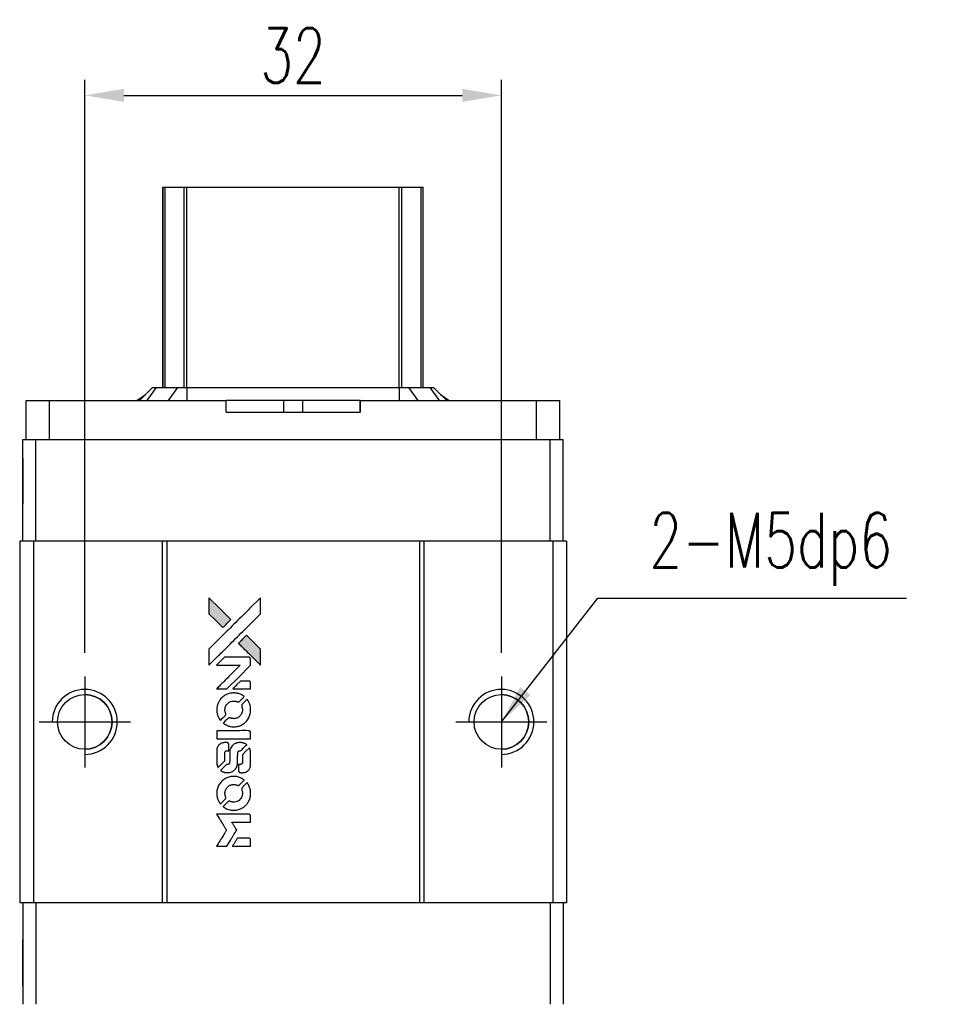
# Model space of a CAD drawing. Header units: millimetres. Extents: x 760 to 1018, y 218 to 437.
# Tile 2 of 3: x 781 to 852, y 361 to 437. Entities that reach past the tile are written whole.
import ezdxf

# ---------------------------------------------------------------- set-up
doc = ezdxf.new("R2010")
doc.units = ezdxf.units.MM
doc.header["$LTSCALE"] = 0.15
doc.layers.get('0').update_dxf_attribs({"linetype": 'CONTINUOUS'})
doc.layers.get('Defpoints').update_dxf_attribs({"linetype": 'CONTINUOUS'})
doc.styles.add('DIM-7', font='SIMPLEX.shx', dxfattribs={"width": 0.7, "bigfont": 'chineset.shx'})
doc.dimstyles.new('CNS', dxfattribs={"dimtxt": 3.5, "dimasz": 2.5, "dimexe": 1, "dimexo": 1.5, "dimgap": 0.09, "dimtad": 0, "dimdsep": 46, "dimtxsty": 'DIM-7', "dimcen": 0.09, "dimclrd": 1, "dimclre": 1, "dimclrt": 4, "dimadec": 0, "dimazin": 0, "dimtfac": 1, "dimtix": 1, "dimtmove": 2, "dimatfit": 3, "dimfxl": 1, "dimtvp": 0.971429, "dimtolj": 1, "dimarcsym": 0})

# ---------------------------------------------------------------- blocks, each defined once
blk = doc.blocks.new('A$C8366049b')
at = {"linetype": 'Continuous'}
h = blk.add_hatch(color=256, dxfattribs=at)
h.dxf.hatch_style = 1
h.paths.add_polyline_path([(0, 19.087), (0, 18.47), (0, 17.853), (0.535, 17.322, 0.000288), (0.741, 17.118, 0.000479), (0.914, 16.947, 0.000013), (1.072, 16.792, 0.197177), (1.074, 16.791, 0.197497), (1.076, 16.792, 0.00004), (1.166, 16.88, 0.000834), (1.265, 16.979, 0.000506), (1.383, 17.096), (1.688, 17.402), (0.844, 18.244)])
h.paths.add_polyline_path([(2.888, 16.199), (2.581, 15.893, 0.000476), (2.464, 15.775, 0.000789), (2.365, 15.676, 0.000035), (2.276, 15.586, 0.19758), (2.275, 15.583, 0.198396), (2.276, 15.581, 0.000019), (2.398, 15.459, 0.000582), (2.532, 15.324, 0.000351), (2.692, 15.165, 0.000108), (3.37, 14.49, 0.000692), (3.714, 14.148, 0.000077), (3.952, 13.913, 0.197527), (3.96, 13.909, 0.410181), (3.964, 13.913, 0.000493), (3.966, 14.039, 0.002424), (3.967, 14.214, 0.000529), (3.968, 14.515), (3.968, 15.119), (3.428, 15.659)])
for points in [[(0.535, 17.322, 0.000288), (0.741, 17.118, 0.000479), (0.914, 16.947, 0.000013), (1.072, 16.792, 0.197177), (1.074, 16.791, 0.197497), (1.076, 16.792, 0.00004), (1.166, 16.88, 0.000836), (1.265, 16.979, 0.000505), (1.383, 17.096), (1.688, 17.402), (0.844, 18.244), (0, 19.087), (0, 18.47), (0, 17.853)], [(0.742, 14.634, -0.000056), (1.112, 15.004, -0.000021), (1.631, 15.521, -0.000021), (2.196, 16.085, -0.000025), (2.726, 16.614), (3.968, 17.852), (3.966, 18.466), (3.965, 19.08), (3.131, 18.252, 0.000274), (2.731, 17.854, 0.000123), (2.205, 17.331, 0.000121), (1.65, 16.777, 0.000165), (1.149, 16.277), (0, 15.13), (0, 14.512), (0, 13.894)], [(2.692, 15.165, 0.000108), (3.37, 14.49, 0.000692), (3.714, 14.148, 0.000077), (3.952, 13.913, 0.197527), (3.96, 13.909, 0.410182), (3.964, 13.913, 0.000493), (3.966, 14.039, 0.002424), (3.967, 14.214, 0.000529), (3.968, 14.514), (3.968, 15.119), (3.428, 15.659), (2.888, 16.199), (2.581, 15.893, 0.000476), (2.464, 15.775, 0.000789), (2.365, 15.676, 0.000035), (2.276, 15.586, 0.19758), (2.275, 15.583, 0.198396), (2.276, 15.581, 0.000019), (2.398, 15.459, 0.000582), (2.532, 15.324, 0.000351)], [(0.983, 12.071), (1.377, 12.071), (2.29, 12.986), (3.203, 13.9), (3.202, 14.155, 0.0008), (3.2, 14.319, 0.010795), (3.199, 14.379, 0.030495), (3.195, 14.412, 0.080372), (3.187, 14.434, 0.03816), (3.173, 14.456, 0.041799), (3.156, 14.474, 0.042486), (3.137, 14.49, 0.042078), (3.115, 14.502, 0.099276), (3.084, 14.509, 0.003302), (2.957, 14.511, 0.002586), (2.735, 14.512, 0.000204), (2.145, 14.511), (1.198, 14.509), (0.895, 14.205), (0.592, 13.9), (1.501, 13.897), (2.41, 13.894), (1.511, 12.999, 0.000253), (1.165, 12.655, 0.000412), (0.872, 12.363, 0.000041), (0.611, 12.101, 0.041338), (0.6, 12.088), (0.588, 12.071)], [(2.515, 12.071), (3.204, 12.071), (3.202, 12.328), (3.2, 12.585), (3.182, 12.615, 0.03146), (3.172, 12.628, 0.026444), (3.16, 12.641, 0.026444), (3.147, 12.653, 0.031457), (3.134, 12.663), (3.104, 12.681), (2.763, 12.683), (2.422, 12.684), (2.124, 12.383, 0.000745), (2.01, 12.267, 0.001228), (1.914, 12.168, 0.000087), (1.828, 12.079, 0.195134), (1.826, 12.076, 0.412117), (1.828, 12.074, 0.000048), (2.029, 12.073, 0.00109), (2.251, 12.072, 0.000653)], [(0.608, 10.325, 0.023681), (0.624, 10.217, 0.022402), (0.651, 10.109, 0.021929), (0.688, 10.001, 0.020503), (0.735, 9.895, 0.013745), (0.767, 9.835, 0.009767), (0.806, 9.769, 0.009658), (0.844, 9.709, 0.027804), (0.874, 9.67), (0.887, 9.655), (1.078, 9.845, 0.002053), (1.169, 9.938, 0.006738), (1.229, 10, 0.007826), (1.268, 10.044, 0.063909), (1.283, 10.066, 0.061532), (1.296, 10.1, 0.068674), (1.298, 10.135, 0.052072), (1.292, 10.177, 0.019648), (1.274, 10.233, -0.018366), (1.252, 10.302, -0.0288), (1.239, 10.362, -0.029061), (1.234, 10.423, -0.019155), (1.234, 10.494, -0.053809), (1.256, 10.647, -0.058833), (1.31, 10.786, -0.058566), (1.396, 10.91, -0.052525), (1.511, 11.016, -0.044733), (1.608, 11.075, -0.040573), (1.718, 11.119, -0.041123), (1.832, 11.143, -0.04951), (1.941, 11.147, -0.017369), (1.992, 11.142, -0.024255), (2.037, 11.134, -0.023787), (2.082, 11.121, -0.015798), (2.132, 11.102, 0.010631), (2.164, 11.09, 0.033653), (2.186, 11.083, 0.037806), (2.207, 11.08, 0.016307), (2.236, 11.08, 0.068179), (2.291, 11.087, 0.095747), (2.335, 11.11, 0.033418), (2.394, 11.162, 0.002133), (2.556, 11.327, 0.001452), (2.646, 11.42, 0.012393), (2.685, 11.463, 0.020479), (2.706, 11.489, 0.344362), (2.705, 11.499, 0.074287), (2.683, 11.519, 0.005454), (2.612, 11.564, 0.008391), (2.539, 11.609, 0.017097), (2.479, 11.641, 0.027375), (2.355, 11.693, 0.02835), (2.228, 11.731, 0.027723), (2.095, 11.755, 0.023913), (1.954, 11.766, 0.027047), (1.784, 11.762, 0.031685), (1.624, 11.739, 0.032425), (1.472, 11.697, 0.031013), (1.324, 11.634, 0.037914), (1.149, 11.53, 0.040153), (0.995, 11.403, 0.039834), (0.863, 11.252, 0.036173), (0.751, 11.076, 0.040752), (0.676, 10.905, 0.035885), (0.625, 10.715, 0.035491), (0.602, 10.519, 0.037615)], [(1.139, 9.412, 0.018008), (1.195, 9.376, 0.009842), (1.266, 9.335, 0.009807), (1.34, 9.296, 0.015716), (1.405, 9.266, 0.048467), (1.637, 9.193, 0.045841), (1.884, 9.164, 0.046006), (2.131, 9.18, 0.049638), (2.364, 9.242, 0.064819), (2.667, 9.403, 0.06695), (2.916, 9.634, 0.066691), (3.095, 9.924, 0.063505), (3.195, 10.255, 0.03135), (3.204, 10.34, 0.010439), (3.207, 10.465, 0.010391), (3.204, 10.59, 0.032408), (3.195, 10.673, 0.015696), (3.175, 10.771, 0.018095), (3.149, 10.863, 0.018551), (3.118, 10.951, 0.018352), (3.08, 11.037, 0.015568), (3.05, 11.094, 0.009832), (3.012, 11.158, 0.009795), (2.973, 11.218, 0.023727), (2.941, 11.26), (2.927, 11.277), (2.738, 11.09, 0.001528), (2.631, 10.984, 0.010022), (2.578, 10.93, 0.019586), (2.548, 10.895, 0.061865), (2.532, 10.869, 0.055054), (2.52, 10.828, 0.061607), (2.516, 10.788, 0.048725), (2.523, 10.741, 0.020221), (2.541, 10.679, -0.017722), (2.56, 10.613, -0.02685), (2.572, 10.554, -0.02759), (2.577, 10.495, -0.020233), (2.577, 10.429, -0.04793), (2.559, 10.304, -0.048386), (2.517, 10.185, -0.047866), (2.453, 10.076, -0.044964), (2.367, 9.978, -0.04333), (2.266, 9.895, -0.050921), (2.156, 9.837, -0.051473), (2.038, 9.802, -0.0459), (1.911, 9.79, -0.019014), (1.85, 9.793, -0.024114), (1.793, 9.8, -0.025081), (1.74, 9.812, -0.023892), (1.687, 9.83, 0.008624), (1.645, 9.845, 0.026486), (1.616, 9.853, 0.035074), (1.591, 9.857, 0.02756), (1.564, 9.858, 0.087163), (1.52, 9.849, 0.073291), (1.479, 9.826, 0.028074), (1.421, 9.775, 0.002594), (1.284, 9.639), (1.091, 9.446)], [(1.901, 8.251), (3.2, 8.253), (3.2, 8.508), (3.2, 8.763), (3.185, 8.793, 0.071429), (3.167, 8.818, 0.054799), (3.141, 8.84, 0.053585), (3.11, 8.856, 0.060698), (3.078, 8.865, 0.033975), (3.025, 8.868, 0.000112), (2.364, 8.868, 0.000726), (1.717, 8.867, 0.001084), (1.151, 8.864), (0.601, 8.86), (0.601, 8.555), (0.601, 8.25)], [(0.605, 6.348, 0.018538), (0.61, 6.309, 0.010695), (0.619, 6.262, 0.01068), (0.63, 6.216, 0.017678), (0.641, 6.177, 0.013849), (0.657, 6.133, 0.011814), (0.676, 6.088, 0.004513), (0.696, 6.046, 0.290035), (0.702, 6.042, 0.196418), (0.706, 6.043, 0.000124), (0.782, 6.118, 0.001477), (0.867, 6.202, 0.000898), (0.966, 6.301), (1.225, 6.56), (1.227, 6.885, -0.001471), (1.229, 7.13, -0.028714), (1.234, 7.206, -0.097073), (1.248, 7.248, -0.084199), (1.278, 7.284, -0.042698), (1.301, 7.302, -0.053912), (1.325, 7.313, -0.051004), (1.352, 7.319, -0.032967), (1.385, 7.322, 0.00807), (1.401, 7.322, 0.003023), (1.425, 7.323, 0.002994), (1.45, 7.324, 0.003629), (1.473, 7.326), (1.529, 7.33), (1.529, 7.578, 0.001618), (1.529, 7.697, 0.005206), (1.527, 7.775, 0.00535), (1.525, 7.83, 0.060675), (1.522, 7.852, 0.048484), (1.517, 7.863, 0.02389), (1.508, 7.878, 0.022812), (1.498, 7.892, 0.02462), (1.487, 7.905, 0.061781), (1.455, 7.93, 0.080179), (1.421, 7.944, 0.048561), (1.373, 7.951, 0.010021), (1.287, 7.952, 0.016602), (1.171, 7.949, 0.031409), (1.078, 7.937, 0.036474), (0.998, 7.915, 0.03439), (0.92, 7.881, 0.065928), (0.797, 7.795, 0.069066), (0.702, 7.682, 0.065697), (0.639, 7.542, 0.051559), (0.607, 7.378, 0.020904), (0.603, 7.29, 0.000451), (0.602, 6.861, 0.000419), (0.601, 6.43, 0.022759)], [(0.942, 5.779, 0.023289), (1.004, 5.739, 0.026845), (1.066, 5.708, 0.026047), (1.134, 5.682, 0.019751), (1.21, 5.661, 0.013249), (1.253, 5.652, 0.025169), (1.288, 5.647, 0.016532), (1.332, 5.645, 0.002937), (1.414, 5.645, 0.003317), (1.487, 5.645, 0.011808), (1.534, 5.647, 0.01777), (1.569, 5.65, 0.021476), (1.602, 5.656, 0.04325), (1.74, 5.699, 0.045753), (1.866, 5.764, 0.04649), (1.976, 5.851, 0.047672), (2.067, 5.955, 0.025315), (2.096, 6, 0.015208), (2.126, 6.056, 0.01512), (2.152, 6.114, 0.022488), (2.172, 6.167, 0.027857), (2.193, 6.249, 0.034138), (2.204, 6.328, 0.014286), (2.208, 6.447, 0.00124), (2.208, 6.752, -0.00103), (2.209, 6.939, -0.002552), (2.21, 7.076, -0.001594), (2.212, 7.18, -0.047676), (2.215, 7.206, -0.085307), (2.233, 7.251, -0.097789), (2.265, 7.286, -0.085947), (2.311, 7.308, -0.051339), (2.371, 7.319, 0.014634), (2.391, 7.322, 0.015028), (2.412, 7.325, 0.014927), (2.429, 7.329, 0.059415), (2.439, 7.333, 0.070595), (2.461, 7.349, 0.00028), (2.679, 7.565, 0.000111), (2.902, 7.785, 0.200239), (2.906, 7.795, 0.268906), (2.902, 7.801, 0.001866), (2.849, 7.831, 0.007532), (2.797, 7.86, 0.017818), (2.757, 7.879, 0.013256), (2.714, 7.896, 0.011636), (2.667, 7.912, 0.011528), (2.619, 7.927, 0.012303), (2.572, 7.938, 0.0423), (2.498, 7.948, 0.013657), (2.388, 7.95, 0.013857), (2.276, 7.946, 0.037428), (2.198, 7.935, 0.014927), (2.146, 7.923, 0.0122), (2.091, 7.906, 0.012518), (2.04, 7.887, 0.023062), (1.999, 7.869, 0.065961), (1.853, 7.77, 0.06055), (1.732, 7.633, 0.059676), (1.646, 7.47, 0.060497), (1.602, 7.291, 0.025683), (1.599, 7.253, 0.001528), (1.597, 7.138, 0.002124), (1.596, 6.992, 0.001173), (1.596, 6.814, -0.000809), (1.595, 6.501, -0.017164), (1.592, 6.409, -0.063931), (1.582, 6.36, -0.108429), (1.561, 6.325, -0.052941), (1.537, 6.305, -0.063675), (1.511, 6.291, -0.050562), (1.478, 6.283, -0.020337), (1.432, 6.278, 0.009897), (1.404, 6.276, 0.016482), (1.38, 6.273, 0.019019), (1.361, 6.269, 0.06043), (1.349, 6.264, 0.076267), (1.322, 6.244, 0.00054), (1.12, 6.04, 0.000307), (0.914, 5.832, 0.142594), (0.905, 5.815, 0.232419), (0.907, 5.81, 0.022995), (0.915, 5.801, 0.024627), (0.927, 5.79, 0.015407)], [(2.287, 5.744, 0.065483), (2.302, 5.715, 0.053271), (2.325, 5.687, 0.052018), (2.354, 5.665, 0.0556), (2.386, 5.649, 0.036839), (2.407, 5.644, 0.026922), (2.431, 5.641, 0.016905), (2.464, 5.639, 0.004317), (2.518, 5.639, 0.016369), (2.63, 5.643, 0.029936), (2.721, 5.655, 0.03418), (2.801, 5.676, 0.031327), (2.88, 5.708, 0.046935), (2.976, 5.767, 0.054053), (3.055, 5.84, 0.053701), (3.117, 5.929, 0.045364), (3.162, 6.034, 0.032479), (3.187, 6.127, 0.03386), (3.198, 6.221, 0.013578), (3.202, 6.368, 0.001155), (3.202, 6.749, 0.000413), (3.2, 7.075, 0.005008), (3.198, 7.2, 0.013199), (3.194, 7.271, 0.033956), (3.187, 7.322, 0.013909), (3.174, 7.375, 0.010864), (3.157, 7.431, 0.010938), (3.139, 7.483, 0.028702), (3.123, 7.518), (3.109, 7.545), (2.844, 7.283), (2.578, 7.021), (2.578, 6.715, -0.001504), (2.578, 6.584, -0.00328), (2.577, 6.483, -0.001901), (2.575, 6.405, -0.061333), (2.572, 6.386, -0.063621), (2.561, 6.36, -0.048633), (2.543, 6.334, -0.046769), (2.519, 6.311, -0.047961), (2.491, 6.294, -0.02678), (2.468, 6.283, -0.050957), (2.448, 6.278, -0.029398), (2.422, 6.275, -0.00401), (2.366, 6.273), (2.275, 6.271), (2.275, 6.024, 0.001061), (2.276, 5.877, 0.009147), (2.277, 5.811, 0.020721), (2.281, 5.772, 0.051619)], [(0.608, 3.916, 0.024131), (0.625, 3.804, 0.022344), (0.653, 3.692, 0.021883), (0.692, 3.58, 0.020884), (0.741, 3.471, 0.010669), (0.773, 3.408, 0.010389), (0.809, 3.347, 0.010913), (0.844, 3.292, 0.022227), (0.874, 3.251), (0.886, 3.236), (1.08, 3.433, 0.002452), (1.155, 3.51, 0.003628), (1.22, 3.579, 0.001662), (1.275, 3.638, 0.070159), (1.284, 3.652, 0.047671), (1.289, 3.663, 0.018624), (1.293, 3.679, 0.017921), (1.296, 3.697, 0.018804), (1.297, 3.715, 0.018255), (1.298, 3.74, 0.041312), (1.296, 3.759, 0.037164), (1.291, 3.778, 0.012342), (1.28, 3.805, -0.015101), (1.256, 3.871, -0.035998), (1.243, 3.922, -0.033244), (1.237, 3.976, -0.011249), (1.236, 4.055, -0.004059), (1.236, 4.12, -0.019693), (1.238, 4.156, -0.027943), (1.243, 4.186, -0.014411), (1.252, 4.224, -0.033089), (1.282, 4.312, -0.033887), (1.323, 4.394, -0.034021), (1.375, 4.47, -0.033942), (1.437, 4.539, -0.02816), (1.508, 4.6, -0.035032), (1.58, 4.648, -0.035269), (1.658, 4.685, -0.029196), (1.746, 4.713, -0.037862), (1.847, 4.732, -0.043657), (1.944, 4.733, -0.043064), (2.042, 4.718, -0.035184), (2.143, 4.686, 0.033699), (2.19, 4.67, 0.052815), (2.233, 4.664, 0.059167), (2.273, 4.667, 0.058972), (2.31, 4.68, 0.059208), (2.339, 4.698, 0.021125), (2.376, 4.73, 0.008691), (2.437, 4.789, 0.000851), (2.581, 4.936, 0.001873), (2.655, 5.011, 0.013884), (2.689, 5.048, 0.022355), (2.706, 5.071, 0.341453), (2.706, 5.08, 0.073011), (2.685, 5.099, 0.004587), (2.616, 5.144, 0.00748), (2.545, 5.188, 0.016837), (2.489, 5.218, 0.028606), (2.353, 5.278, 0.031352), (2.216, 5.32, 0.031004), (2.073, 5.344, 0.0268), (1.92, 5.352, 0.026698), (1.759, 5.344, 0.03002), (1.606, 5.318, 0.030357), (1.458, 5.274, 0.028554), (1.314, 5.212, 0.062944), (1.046, 5.034, 0.062206), (0.83, 4.794, 0.062448), (0.68, 4.509, 0.064355), (0.607, 4.199, 0.017377), (0.603, 4.137, 0.008369), (0.602, 4.057, 0.008367), (0.603, 3.977, 0.01757)], [(1.136, 2.999, 0.064158), (1.438, 2.838, 0.06356), (1.771, 2.758, 0.064004), (2.112, 2.765, 0.066747), (2.434, 2.858, 0.04321), (2.636, 2.968, 0.044737), (2.813, 3.11, 0.044901), (2.962, 3.281, 0.044184), (3.079, 3.477, 0.026293), (3.141, 3.626, 0.033344), (3.182, 3.769, 0.033227), (3.203, 3.917, 0.025815), (3.207, 4.079, 0.023119), (3.196, 4.235, 0.031044), (3.171, 4.374, 0.031337), (3.129, 4.507, 0.024258), (3.067, 4.647, 0.015622), (3.041, 4.696, 0.008495), (3.006, 4.754, 0.008415), (2.969, 4.81, 0.020814), (2.94, 4.849), (2.926, 4.867), (2.737, 4.68, 0.002843), (2.597, 4.54, 0.033917), (2.547, 4.482, 0.087906), (2.525, 4.439, 0.073302), (2.518, 4.388, 0.022047), (2.519, 4.363, 0.026465), (2.522, 4.34, 0.022233), (2.528, 4.314, 0.009985), (2.539, 4.281, -0.039011), (2.569, 4.16, -0.044398), (2.578, 4.041, -0.045096), (2.566, 3.925, -0.04265), (2.534, 3.81, -0.071154), (2.444, 3.647, -0.068827), (2.312, 3.514, -0.068713), (2.149, 3.422, -0.070507), (1.968, 3.379, -0.028605), (1.89, 3.376, -0.031418), (1.816, 3.382, -0.031044), (1.741, 3.398, -0.02668), (1.666, 3.423, 0.038913), (1.621, 3.437, 0.043732), (1.576, 3.443, 0.047754), (1.535, 3.441, 0.075756), (1.502, 3.431, 0.07294), (1.484, 3.419, 0.003456), (1.433, 3.371, 0.005023), (1.367, 3.309, 0.002422), (1.285, 3.228, 0.000819), (1.211, 3.154, 0.001349), (1.149, 3.092, 0.0001), (1.093, 3.035, 0.205335), (1.092, 3.033, 0.219821), (1.093, 3.031, 0.002494), (1.105, 3.022, 0.007089), (1.12, 3.011, 0.004494)], [(0.988, 0), (1.381, 0), (1.447, 0.108, -0.000297), (1.487, 0.174, -0.000037), (1.575, 0.317, -0.000043), (1.68, 0.488, -0.000036), (1.792, 0.67, 0.000044), (1.901, 0.848, 0.000063), (1.998, 1.007, 0.000035), (2.08, 1.141, 0.0009), (2.103, 1.177), (2.134, 1.23), (2.092, 1.299, 0.001175), (2.067, 1.339, 0.000208), (2.021, 1.413, 0.000225), (1.967, 1.5, 0.000203), (1.911, 1.59, -0.000711), (1.857, 1.676, -0.001119), (1.811, 1.75, -0.000263), (1.772, 1.815, -0.04589), (1.768, 1.822, -0.519312), (1.772, 1.829, -0.001914), (1.878, 1.83, -0.003124), (2.051, 1.832, -0.000285), (2.484, 1.832), (3.203, 1.832), (3.203, 2.083, 0.001727), (3.203, 2.263, 0.025279), (3.199, 2.326, 0.073886), (3.189, 2.363, 0.07426), (3.169, 2.396, 0.03264), (3.161, 2.404, 0.01784), (3.151, 2.413, 0.017712), (3.139, 2.422, 0.026854), (3.128, 2.428), (3.103, 2.442), (1.848, 2.443), (0.593, 2.445), (0.602, 2.431, -0.004595), (0.608, 2.421, -0.00016), (0.632, 2.383, -0.000298), (0.66, 2.338, -0.000208), (0.692, 2.287, 0.000986), (0.785, 2.137, 0.00025), (0.936, 1.895, 0.000268), (1.098, 1.637, 0.000436), (1.236, 1.417, -0.002932), (1.281, 1.345, -0.004718), (1.319, 1.283, -0.001113), (1.35, 1.228, -0.227179), (1.351, 1.222, -0.045982), (1.348, 1.216, -0.000145), (1.303, 1.143, -0.000825), (1.252, 1.06, -0.000517), (1.192, 0.964, 0.000056), (0.986, 0.632, 0.000289), (0.872, 0.449, 0.000481), (0.788, 0.312, 0.000418), (0.699, 0.168), (0.596, 0)], [(2.512, 0), (3.203, 0), (3.203, 0.252, 0.000842), (3.203, 0.412, 0.010591), (3.201, 0.473, 0.028995), (3.198, 0.507, 0.069543), (3.19, 0.531, 0.051063), (3.177, 0.553, 0.039932), (3.158, 0.574, 0.039414), (3.136, 0.592, 0.045845), (3.113, 0.606, 0.094811), (3.089, 0.612, 0.007124), (3.021, 0.614, 0.004713), (2.905, 0.615, 0.000534), (2.642, 0.615), (2.194, 0.615), (2.155, 0.552, 0.000828), (2.041, 0.367, 0.000879), (1.93, 0.185, 0.000048), (1.822, 0.008, 0.137596), (1.82, 0.003, 0.413028), (1.821, 0.002, 0.000016), (2.023, 0.001, 0.000623), (2.247, 0, 0.000374)]]:
    blk.add_lwpolyline(points, format="xyb", close=True)
blk = doc.blocks.new('*D273')
at = {"color": 7, "lineweight": -2}
for p, q in [((785.526, 387.855), (785.526, 431.901)), ((817.526, 387.855), (817.526, 431.901)), ((788.526, 430.701), (814.526, 430.701))]:
    blk.add_line(p, q, dxfattribs=at)
at = {"color": 7}
for points in [[(788.526, 431.201), (788.526, 430.201), (785.526, 430.701)], [(814.526, 431.201), (814.526, 430.201), (817.526, 430.701)]]:
    blk.add_solid(points, dxfattribs=at)
at = {"layer": 'Defpoints', "color": 0}
for p in [(817.526, 430.701), (785.526, 386.055), (817.526, 386.055)]:
    blk.add_point(p, dxfattribs=at)
at = {"color": 7, "insert": (801.526, 433.761), "char_height": 4.2, "attachment_point": 5, "style": 'DIM-7'}
blk.add_mtext('\\A1;32', dxfattribs=at)

msp = doc.modelspace()

# ---------------------------------------------------------------- linework, layer by layer
at = {"color": 7, "linetype": 'Continuous', "lineweight": 25}
for p, q in [((791.526, 408.255), (791.526, 423.655)), ((791.526, 408.255), (791.526, 423.655)), ((791.526, 408.255), (791.526, 423.655)), ((791.526, 423.655), (791.526, 408.255)), ((791.692, 408.255), (791.692, 423.655)), ((793.172, 408.255), (793.172, 423.655)), ((793.37, 423.655), (809.682, 423.655)), ((793.37, 408.255), (793.37, 423.655)), ((809.682, 408.255), (809.682, 423.655)), ((809.88, 408.255), (809.88, 423.655)), ((811.36, 408.255), (811.36, 423.655)), ((811.526, 408.255), (811.526, 423.655)), ((790.726, 408.255), (789.726, 407.255)), ((790.726, 408.255), (789.726, 407.255)), ((791.011, 408.255), (790.295, 407.255)), ((790.726, 408.255), (791.011, 408.255)), ((790.726, 408.255), (790.726, 408.255)), ((791.011, 408.255), (792.655, 408.255)), ((792.655, 408.255), (791.939, 407.255)), ((792.655, 408.255), (793.37, 408.255)), ((793.37, 408.255), (793.37, 407.255)), ((793.37, 408.255), (809.682, 408.255)), ((809.682, 408.255), (809.682, 407.255)), ((809.682, 408.255), (810.397, 408.255)), ((810.397, 408.255), (811.112, 407.255)), ((810.397, 408.255), (812.041, 408.255)), ((812.041, 408.255), (812.757, 407.255)), ((812.041, 408.255), (812.326, 408.255)), ((812.326, 408.255), (813.326, 407.255)), ((781.026, 404.255), (781.026, 407.255)), ((781.026, 407.255), (782.826, 407.255)), ((781.026, 406.355), (781.026, 407.255)), ((781.026, 404.255), (781.026, 407.255)), ((781.026, 406.355), (781.026, 407.255)), ((781.026, 407.255), (781.026, 407.255)), ((781.026, 407.255), (781.026, 407.255)), ((781.026, 407.255), (781.026, 407.255)), ((782.826, 404.255), (782.826, 407.255)), ((782.826, 407.255), (796.383, 407.255)), ((789.53, 407.255), (790.198, 407.728)), ((796.383, 406.355), (796.383, 407.255)), ((800.803, 407.255), (796.383, 407.255)), ((800.803, 407.255), (800.803, 406.355)), ((802.249, 407.255), (800.803, 407.255)), ((802.249, 407.255), (802.249, 406.355)), ((806.669, 407.255), (802.249, 407.255)), ((806.669, 406.355), (806.669, 407.255)), ((806.669, 407.255), (820.226, 407.255)), ((806.669, 407.255), (806.669, 406.355)), ((806.669, 407.255), (806.669, 407.255)), ((806.669, 406.355), (806.669, 407.255)), ((806.669, 407.255), (806.669, 406.355)), ((812.854, 407.727), (813.521, 407.255)), ((820.226, 404.255), (820.226, 407.255)), ((820.226, 407.255), (822.026, 407.255)), ((822.026, 404.255), (822.026, 407.255)), ((781.026, 406.355), (781.026, 406.355)), ((796.383, 406.355), (806.669, 406.355)), ((806.669, 406.355), (806.669, 406.355)), ((780.776, 396.455), (780.776, 404.255)), ((780.776, 404.255), (781.776, 404.255)), ((780.776, 396.455), (780.776, 404.255)), ((780.776, 404.255), (780.776, 404.255)), ((781.776, 396.455), (781.776, 404.255)), ((781.776, 404.255), (821.276, 404.255)), ((821.276, 396.455), (821.276, 404.255)), ((821.276, 404.255), (822.276, 404.255)), ((822.276, 396.455), (822.276, 404.255)), ((780.526, 396.455), (780.526, 368.655)), ((781.576, 396.455), (780.526, 396.455)), ((780.526, 396.455), (780.526, 368.655)), ((780.526, 396.455), (780.526, 396.455)), ((781.576, 396.455), (781.576, 368.655)), ((791.476, 396.455), (781.576, 396.455)), ((791.476, 396.455), (791.476, 368.655)), ((791.826, 396.455), (791.476, 396.455)), ((791.826, 396.455), (791.826, 368.655)), ((811.226, 396.455), (791.826, 396.455)), ((811.226, 396.455), (811.226, 368.655)), ((811.576, 396.455), (811.226, 396.455)), ((811.576, 396.455), (811.576, 368.655)), ((821.476, 396.455), (811.576, 396.455)), ((821.476, 396.455), (821.476, 368.655)), ((822.526, 396.455), (821.476, 396.455)), ((822.526, 396.455), (822.526, 368.655)), ((781.576, 368.655), (780.526, 368.655)), ((780.526, 368.655), (780.526, 368.655)), ((780.526, 368.655), (780.526, 368.655)), ((780.776, 368.655), (780.776, 360.855)), ((780.776, 368.655), (780.776, 360.855)), ((791.476, 368.655), (781.576, 368.655)), ((781.776, 368.655), (781.776, 360.855)), ((791.826, 368.655), (791.476, 368.655)), ((811.226, 368.655), (791.826, 368.655)), ((811.576, 368.655), (811.226, 368.655)), ((821.476, 368.655), (811.576, 368.655)), ((821.276, 368.655), (821.276, 360.855)), ((822.526, 368.655), (821.476, 368.655)), ((822.276, 368.655), (822.276, 360.855))]:
    msp.add_line(p, q, dxfattribs=at)
for p, q in [((785.526, 386.055), (785.526, 379.055)), ((817.526, 386.055), (817.526, 379.055)), ((782.026, 382.555), (789.026, 382.555)), ((814.026, 382.555), (821.026, 382.555))]:
    msp.add_line(p, q)
at = {"color": 7, "linetype": 'Continuous', "lineweight": 25, "flags": 128}
for points in [[(780.776, 399.28), (780.776, 399.341), (780.776, 399.518), (780.776, 399.8), (780.776, 400.168), (780.776, 400.596), (780.776, 401.055), (780.776, 401.515), (780.776, 401.943), (780.776, 402.31), (780.776, 402.593), (780.776, 402.77), (780.776, 402.83), (780.776, 402.77), (780.776, 402.593), (780.776, 402.31), (780.776, 401.943), (780.776, 401.515), (780.776, 401.055), (780.776, 400.596), (780.776, 400.168), (780.776, 399.8), (780.776, 399.518), (780.776, 399.341), (780.776, 399.28)], [(780.776, 365.83), (780.776, 365.77), (780.776, 365.593), (780.776, 365.31), (780.776, 364.943), (780.776, 364.515), (780.776, 364.055), (780.776, 363.596), (780.776, 363.168), (780.776, 362.8), (780.776, 362.518), (780.776, 362.341), (780.776, 362.28), (780.776, 362.341), (780.776, 362.518), (780.776, 362.8), (780.776, 363.168), (780.776, 363.596), (780.776, 364.055), (780.776, 364.515), (780.776, 364.943), (780.776, 365.31), (780.776, 365.593), (780.776, 365.77), (780.776, 365.83)]]:
    msp.add_lwpolyline(points, dxfattribs=at)
at = {"color": 7, "linetype": 'Continuous', "lineweight": 25}
for centre in [(785.526, 382.555), (817.526, 382.555)]:
    msp.add_circle(centre, 2.1, dxfattribs=at)
for centre in [(785.526, 382.555), (817.526, 382.555)]:
    msp.add_arc(centre, 2.5, 270, 179.57276)
for centre in [(785.526, 382.555), (817.526, 382.555)]:
    msp.add_arc(centre, 2.1, 270, 90, dxfattribs=at)
for points, knots in [([(791.526, 423.655), (791.526, 423.655), (791.542, 423.655), (791.604, 423.655), (791.65, 423.655), (791.692, 423.655)], [0, 0, 0, 0, 0.5, 0.5, 1, 1, 1, 1]), ([(791.692, 423.655), (791.866, 423.655), (792.044, 423.655), (792.383, 423.655), (792.542, 423.655), (792.815, 423.655), (792.927, 423.655), (793.093, 423.655), (793.147, 423.655), (793.172, 423.655)], [0, 0, 0, 0, 0.25, 0.25, 0.5, 0.5, 0.75, 0.75, 1, 1, 1, 1]), ([(793.172, 423.655), (793.178, 423.655), (793.202, 423.655), (793.277, 423.655), (793.326, 423.655), (793.37, 423.655)], [0, 0, 0, 0, 0.5, 0.5, 1, 1, 1, 1]), ([(809.682, 423.655), (809.725, 423.655), (809.775, 423.655), (809.85, 423.655), (809.873, 423.655), (809.88, 423.655)], [0, 0, 0, 0, 0.5, 0.5, 1, 1, 1, 1]), ([(809.88, 423.655), (809.905, 423.655), (809.958, 423.655), (810.124, 423.655), (810.237, 423.655), (810.51, 423.655), (810.669, 423.655), (811.007, 423.655), (811.186, 423.655), (811.36, 423.655)], [0, 0, 0, 0, 0.25, 0.25, 0.5, 0.5, 0.75, 0.75, 1, 1, 1, 1]), ([(811.36, 423.655), (811.402, 423.655), (811.447, 423.655), (811.51, 423.655), (811.526, 423.655), (811.526, 423.655)], [0, 0, 0, 0, 0.5, 0.5, 1, 1, 1, 1])]:
    msp.add_open_spline(points, degree=3, knots=knots, dxfattribs=at)

# ---------------------------------------------------------------- block references
msp.add_blockref('A$C8366049b', (795.061, 373.015))

# ---------------------------------------------------------------- texts
at = {"color": 0, "insert": (828.898, 393.019), "char_height": 4.2, "attachment_point": 7, "style": 'DIM-7'}
msp.add_mtext('2-M5dp6', dxfattribs=at)

# ---------------------------------------------------------------- dimensions: what is measured, and where the dimension line sits
at = {"color": 0}
dim = msp.add_linear_dim(base=(817.526, 430.701), p1=(785.526, 386.055), p2=(817.526, 386.055), dimstyle='CNS', override={"dimscale": 1.2, "dimgap": 0.8, "dimtad": 1, "dimclrd": 7, "dimclre": 7, "dimclrt": 7, "dimadec": 2, "dimazin": 2, "dimtm": 1e-09, "dimtfac": 0.6, "dimtmove": 1, "dimarcsym": 1}, dxfattribs=at)
dim.commit()
dim.dimension.update_dxf_attribs({"geometry": '*D273', "text_midpoint": (801.526, 433.761)})

# ---------------------------------------------------------------- leaders
at = {"color": 0, "annotation_type": 0, "has_hookline": 1, "hookline_direction": 0, "text_width": 19.74}
msp.add_leader([(817.526, 382.555), (824.938, 392.059), (827.938, 392.059)], dimstyle='CNS', override={"dimscale": 1.2, "dimgap": 0.8, "dimtad": 1, "dimclrd": 7, "dimclre": 4, "dimtmove": 1}, dxfattribs=at)

doc.saveas('drawing.dxf')
